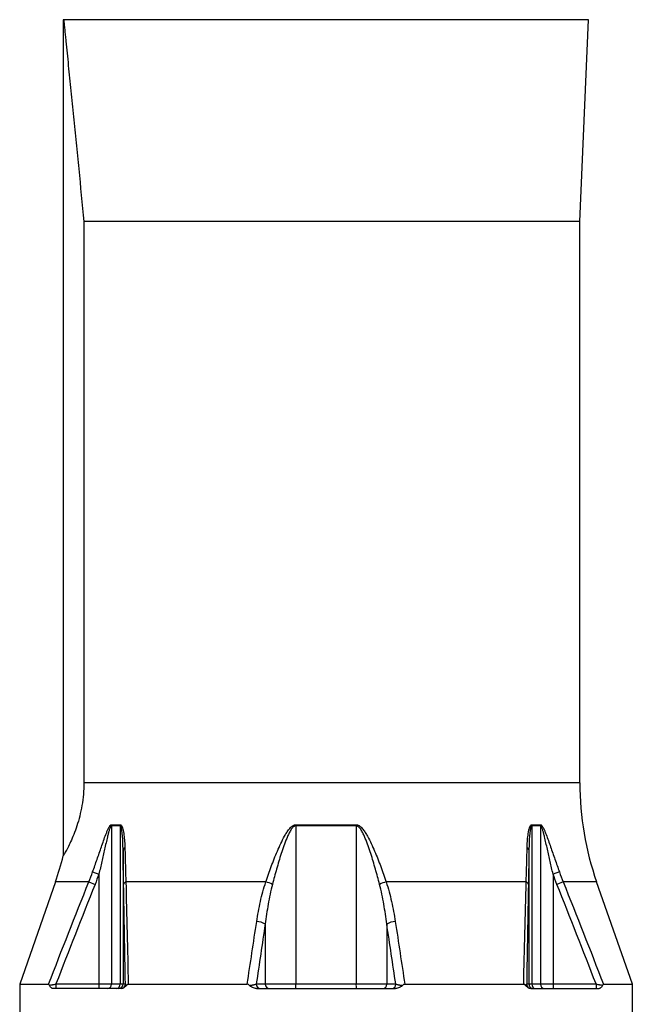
# Model space of a CAD drawing. Header units: millimetres. Extents: x 1849 to 3575, y 677 to 4294.
# Tile 3 of 5: x 2304 to 3120, y 2045 to 3356. Entities that reach past the tile are written whole.
import ezdxf

# ---------------------------------------------------------------- set-up
doc = ezdxf.new("R2010")
doc.units = ezdxf.units.MM
doc.header["$LTSCALE"] = 2

msp = doc.modelspace()

# ---------------------------------------------------------------- linework, layer by layer
at = {"color": 7, "linetype": 'Continuous', "lineweight": 25}
for p, q in [((2364.3, 3356.5), (2362.3, 3356.5)), ((2362.3, 3356.5), (2362.3, 2243.1)), ((2362.3, 3356.5), (2362.9, 3356.5)), ((3062, 3356.5), (2362.9, 3356.5)), ((3050.3, 3087.6), (3062, 3356.5)), ((3062, 3356.5), (3060.2, 3356.5)), ((3050.3, 3087.6), (2389.8, 3087.6)), ((2389.8, 3087.6), (2389.8, 2340.3)), ((3050.3, 2340.3), (3050.3, 3087.6)), ((2438, 2283.2), (2426.5, 2283.2)), ((2426.5, 2283.2), (2426.5, 2072.5)), ((2426.6, 2284.6), (2438, 2284.6)), ((2438, 2283.2), (2438, 2072.5)), ((2672.3, 2284.6), (2752.2, 2284.6)), ((2672.3, 2283.2), (2672.3, 2072.5)), ((2752.3, 2283.2), (2672.3, 2283.2)), ((2752.3, 2283.2), (2752.3, 2072.5)), ((2986.5, 2284.6), (2997.9, 2284.6)), ((2986.6, 2283.2), (2986.6, 2072.5)), ((2998, 2283.2), (2986.6, 2283.2)), ((2998, 2283.2), (2998, 2072.5)), ((2441.9, 2251.4), (2441.9, 2072.5)), ((2982.6, 2251.4), (2982.6, 2072.5)), ((2401.4, 2221.8), (2409.8, 2218.8)), ((2409.8, 2218.8), (2409.8, 2072.5)), ((3023.1, 2221.8), (3014.7, 2218.8)), ((3014.7, 2218.8), (3014.7, 2072.5)), ((2351.9, 2208.4), (2304.3, 2072.2)), ((2396.3, 2208.4), (2404.6, 2205.1)), ((2632.1, 2208.4), (2445.7, 2208.4)), ((2978.9, 2208.4), (2792.4, 2208.4)), ((3028.2, 2208.4), (3019.9, 2205.1)), ((3120.3, 2072.2), (3072.7, 2208.4)), ((2631.3, 2152.4), (2631.3, 2072.5)), ((2793.2, 2152.4), (2793.2, 2072.5)), ((2304.3, 2072.2), (2304.3, 2024.5)), ((2304.3, 2072.2), (2342.7, 2072.2)), ((2352.6, 2072.5), (2352.6, 2066.5)), ((2352.6, 2072.5), (2409.8, 2072.5)), ((2409.8, 2072.5), (2426.5, 2072.5)), ((2409.8, 2072.5), (2409.8, 2066.5)), ((2426.5, 2072.5), (2438, 2072.5)), ((2438, 2072.5), (2441.9, 2072.5)), ((2441.9, 2072.5), (2445, 2072.5)), ((2448.9, 2072.2), (2607.3, 2072.2)), ((2619.3, 2072.5), (2631.3, 2072.5)), ((2631.3, 2072.5), (2672.3, 2072.5)), ((2672.3, 2072.5), (2752.3, 2072.5)), ((2752.3, 2072.5), (2793.2, 2072.5)), ((2793.2, 2072.5), (2805.2, 2072.5)), ((2817.2, 2072.2), (2975.6, 2072.2)), ((2979.6, 2072.5), (2982.6, 2072.5)), ((2982.6, 2072.5), (2986.6, 2072.5)), ((2986.6, 2072.5), (2998, 2072.5)), ((2998, 2072.5), (3014.7, 2072.5)), ((3014.7, 2072.5), (3014.7, 2066.5)), ((3014.7, 2072.5), (3071.9, 2072.5)), ((3071.9, 2072.5), (3071.9, 2066.5)), ((3081.8, 2072.2), (3120.3, 2072.2)), ((3120.3, 2024.5), (3120.3, 2072.2)), ((2439, 2066.5), (2348.3, 2066.5)), ((2619.5, 2066.5), (2805, 2066.5)), ((2985.6, 2066.5), (3076.2, 2066.5))]:
    msp.add_line(p, q, dxfattribs=at)
at = {"color": 8, "linetype": 'Continuous', "lineweight": 25}
for p, q in [((3060.2, 3356.5), (2364.3, 3356.5)), ((3050.3, 2340.3), (2389.8, 2340.3)), ((2396.3, 2208.4), (2351.9, 2208.4)), ((3072.7, 2208.4), (3028.2, 2208.4))]:
    msp.add_line(p, q, dxfattribs=at)
at = {"color": 7, "linetype": 'Continuous', "lineweight": 25}
for centre, radius, start, end in [((3450.3, 2340.3), 400, 180, 199.2653), ((2438.4, 2283.2), 11.9, 173.2999, 180.0039), ((2450.4, 2283.2), 12.4, 173.5676, 180.0044), ((2757, 2283.2), 84.8, 179.0599, 180.0018), ((2667.5, 2283.2), 84.8, 359.9982, 0.9401), ((2974.1, 2283.2), 12.4, 359.9956, 6.4324), ((2986.1, 2283.2), 11.9, 359.9961, 6.7001), ((1974.3, 2340.3), 400, 340.7347, 345.9312), ((2445.1, 2250.3), 3.41, 102.4857, 160.1069), ((2979.4, 2250.3), 3.41, 19.8931, 77.5143), ((2447.1, 2204.1), 4.54, 108.1771, 167.0622), ((2624.7, 2175.5), 33.7, 61.4043, 77.3998), ((2799.8, 2175.5), 33.7, 102.6002, 118.5957), ((2977.4, 2204.1), 4.54, 12.9378, 71.8229), ((2619.6, 2133.2), 22.4, 58.5289, 89.0882), ((2804.9, 2133.2), 22.4, 90.9118, 121.4711), ((2420.9, 2072), 5.57, 275.5785, 4.659), ((2432.5, 2071.9), 5.51, 276.9608, 5.5779), ((2435.9, 2072.5), 6, 270.0175, 0.0175), ((2439, 2072.5), 6, 273.6173, 0.016), ((2625.1, 2072.2), 5.74, 177.3247, 267.0479), ((2637.1, 2072.2), 5.74, 177.3247, 267.0479), ((2658.9, 2071), 13.4, 340.3349, 6.3232), ((2765.6, 2071), 13.4, 173.6768, 199.6651), ((2787.5, 2072.2), 5.74, 272.9521, 2.6753), ((2799.5, 2072.2), 5.74, 272.9521, 2.6753), ((2985.5, 2072.5), 6, 179.984, 266.3827), ((2988.6, 2072.5), 6, 179.9825, 269.9825), ((2992, 2071.9), 5.51, 174.4221, 263.0392), ((3003.6, 2072), 5.57, 175.341, 264.4215)]:
    msp.add_arc(centre, radius, start, end, dxfattribs=at)
for points, knots in [([(2362.9, 3356.5), (2363, 3355.5), (2363.1, 3354.5), (2363.3, 3352.5), (2363.4, 3351.4), (2363.7, 3348.1), (2364, 3345.8), (2364.5, 3340.9), (2364.7, 3338.4), (2365.1, 3334.6), (2365.2, 3333.3), (2365.5, 3330.7), (2365.6, 3329.4), (2366.3, 3322.8), (2366.8, 3317.4), (2367.9, 3306.5), (2368.5, 3301), (2369.6, 3289.9), (2370.2, 3284.3), (2371.3, 3273.1), (2371.9, 3267.4), (2373.6, 3250.4), (2374.8, 3238.9), (2377.1, 3215.8), (2378.2, 3204.3), (2380.5, 3181.1), (2381.7, 3169.4), (2385.2, 3134.5), (2387.5, 3111.1), (2389.8, 3087.6)], [0, 0, 0, 0, 0.015625, 0.015625, 0.03125, 0.03125, 0.0625, 0.0625, 0.09375, 0.09375, 0.109375, 0.109375, 0.125, 0.125, 0.1875, 0.1875, 0.25, 0.25, 0.3125, 0.3125, 0.375, 0.375, 0.5, 0.5, 0.625, 0.625, 0.75, 0.75, 1, 1, 1, 1]), ([(2389.8, 2340.3), (2389.7, 2335.3), (2389.4, 2325), (2387.4, 2310), (2384.3, 2295.8), (2380.5, 2282.9), (2376.3, 2271.3), (2372, 2261.5), (2368.7, 2254.8), (2366.4, 2250.5), (2364.5, 2246.9), (2363.1, 2244.5), (2362.4, 2243.3), (2362.3, 2243.2), (2362.3, 2243.1)], [0, 0, 0, 0, 0.095225, 0.193296, 0.288504, 0.386361, 0.483793, 0.583822, 0.685459, 0.737543, 0.789989, 0.894159, 0.947587, 1, 1, 1, 1]), ([(2401.4, 2221.8), (2403.5, 2227.4), (2405.4, 2232.9), (2409.3, 2244), (2411.2, 2249.6), (2414.1, 2257.8), (2415, 2260.6), (2416.9, 2266), (2417.9, 2268.7), (2419.5, 2272.7), (2420, 2274.1), (2421.1, 2276.7), (2421.6, 2278), (2422.5, 2279.9), (2422.8, 2280.5), (2423.5, 2281.7), (2423.8, 2282.2), (2424.3, 2283), (2424.5, 2283.2), (2424.9, 2283.7), (2425.1, 2283.9), (2425.5, 2284.2), (2425.7, 2284.4), (2426.2, 2284.6), (2426.4, 2284.6), (2426.6, 2284.6)], [0, 0, 0, 0, 0.25, 0.25, 0.5, 0.5, 0.625, 0.625, 0.75, 0.75, 0.8125, 0.8125, 0.875, 0.875, 0.90625, 0.90625, 0.9375, 0.9375, 0.953125, 0.953125, 0.96875, 0.96875, 0.984375, 0.984375, 1, 1, 1, 1]), ([(2426.5, 2283.2), (2426.4, 2283.2), (2426.3, 2283.2), (2426.1, 2283.1), (2426, 2283), (2425.7, 2282.7), (2425.6, 2282.5), (2425.2, 2281.9), (2425.1, 2281.7), (2424.8, 2281.1), (2424.7, 2280.8), (2424.3, 2279.9), (2424.1, 2279.2), (2423.7, 2277.9), (2423.5, 2277.3), (2422.9, 2275.3), (2422.6, 2273.9), (2421.9, 2271.2), (2421.5, 2269.8), (2420.5, 2265.7), (2419.9, 2263), (2418.6, 2257.5), (2418, 2254.7), (2416.2, 2246.5), (2414.9, 2240.9), (2412.4, 2229.9), (2411.1, 2224.4), (2409.8, 2218.8)], [0, 0, 0, 0, 0.007812, 0.007812, 0.015625, 0.015625, 0.03125, 0.03125, 0.046875, 0.046875, 0.0625, 0.0625, 0.09375, 0.09375, 0.125, 0.125, 0.1875, 0.1875, 0.25, 0.25, 0.375, 0.375, 0.5, 0.5, 0.75, 0.75, 1, 1, 1, 1]), ([(2438, 2284.6), (2438.3, 2284.6), (2438.5, 2284.6), (2438.9, 2284.3), (2439.1, 2284.2), (2439.7, 2283.6), (2440, 2283.1), (2440.6, 2282.1), (2440.8, 2281.5), (2441.3, 2280.3), (2441.5, 2279.6), (2442, 2277.7), (2442.3, 2276.3), (2442.8, 2273.6), (2443, 2272.2), (2443.5, 2268), (2443.8, 2265.1), (2444.2, 2259.4), (2444.3, 2256.5), (2444.4, 2253.6)], [0, 0, 0, 0, 0.03125, 0.03125, 0.0625, 0.0625, 0.125, 0.125, 0.1875, 0.1875, 0.25, 0.25, 0.375, 0.375, 0.5, 0.5, 0.75, 0.75, 1, 1, 1, 1]), ([(2441.9, 2251.4), (2441.9, 2254.2), (2441.8, 2257), (2441.6, 2262.7), (2441.5, 2265.5), (2441.2, 2269.6), (2441.1, 2271), (2440.8, 2273.8), (2440.6, 2275.1), (2440.3, 2277.1), (2440.2, 2277.8), (2439.9, 2279.1), (2439.8, 2279.8), (2439.6, 2280.7), (2439.5, 2281), (2439.3, 2281.6), (2439.1, 2281.9), (2438.9, 2282.5), (2438.7, 2282.7), (2438.4, 2283.1), (2438.2, 2283.2), (2438, 2283.2)], [0, 0, 0, 0, 0.25, 0.25, 0.5, 0.5, 0.625, 0.625, 0.75, 0.75, 0.8125, 0.8125, 0.875, 0.875, 0.90625, 0.90625, 0.9375, 0.9375, 0.96875, 0.96875, 1, 1, 1, 1]), ([(2632.1, 2208.4), (2634.4, 2215.2), (2636.8, 2222.1), (2640.6, 2232.3), (2641.9, 2235.7), (2644.6, 2242.6), (2646, 2246), (2648.9, 2252.8), (2650.4, 2256.1), (2653.6, 2262.8), (2655.3, 2266.1), (2658, 2271), (2658.9, 2272.6), (2661, 2275.7), (2662, 2277.3), (2663.8, 2279.4), (2664.4, 2280.1), (2665.7, 2281.5), (2666.4, 2282.1), (2667.9, 2283.2), (2668.7, 2283.7), (2670, 2284.2), (2670.4, 2284.4), (2671.3, 2284.6), (2671.8, 2284.6), (2672.3, 2284.6)], [0, 0, 0, 0, 0.25, 0.25, 0.375, 0.375, 0.5, 0.5, 0.625, 0.625, 0.75, 0.75, 0.8125, 0.8125, 0.875, 0.875, 0.90625, 0.90625, 0.9375, 0.9375, 0.96875, 0.96875, 0.984375, 0.984375, 1, 1, 1, 1]), ([(2672.3, 2283.2), (2671.8, 2283.2), (2671.4, 2283.1), (2670.5, 2282.8), (2670.1, 2282.6), (2669.3, 2282.1), (2669, 2281.9), (2668.3, 2281.3), (2668, 2280.9), (2667.1, 2279.9), (2666.5, 2279.2), (2665.5, 2277.7), (2665, 2276.9), (2663.7, 2274.6), (2662.9, 2273), (2661.3, 2269.7), (2660.6, 2268.1), (2658.6, 2263.1), (2657.3, 2259.7), (2654.9, 2252.9), (2653.7, 2249.5), (2650.4, 2239.3), (2648.4, 2232.4), (2644.5, 2218.8), (2642.6, 2211.9), (2640.9, 2205.1)], [0, 0, 0, 0, 0.015625, 0.015625, 0.03125, 0.03125, 0.046875, 0.046875, 0.0625, 0.0625, 0.09375, 0.09375, 0.125, 0.125, 0.1875, 0.1875, 0.25, 0.25, 0.375, 0.375, 0.5, 0.5, 0.75, 0.75, 1, 1, 1, 1]), ([(2752.2, 2284.6), (2752.7, 2284.6), (2753.2, 2284.6), (2754.1, 2284.4), (2754.6, 2284.2), (2755.9, 2283.7), (2756.7, 2283.2), (2758.2, 2282), (2758.9, 2281.4), (2760.2, 2280.1), (2760.8, 2279.4), (2762.6, 2277.2), (2763.6, 2275.6), (2765.7, 2272.5), (2766.6, 2270.9), (2769.3, 2266), (2771, 2262.7), (2774.1, 2256.1), (2775.6, 2252.7), (2778.5, 2245.9), (2779.9, 2242.5), (2782.6, 2235.7), (2783.9, 2232.3), (2787.8, 2222), (2790.2, 2215.2), (2792.4, 2208.4)], [0, 0, 0, 0, 0.015625, 0.015625, 0.03125, 0.03125, 0.0625, 0.0625, 0.09375, 0.09375, 0.125, 0.125, 0.1875, 0.1875, 0.25, 0.25, 0.375, 0.375, 0.5, 0.5, 0.625, 0.625, 0.75, 0.75, 1, 1, 1, 1]), ([(2783.7, 2205.1), (2781.9, 2211.9), (2780.1, 2218.7), (2777.1, 2229), (2776.1, 2232.4), (2774.1, 2239.3), (2773, 2242.7), (2770.8, 2249.5), (2769.7, 2252.9), (2767.2, 2259.6), (2766, 2263), (2763.9, 2268), (2763.2, 2269.6), (2762.1, 2272.1), (2761.7, 2272.9), (2760.8, 2274.5), (2760.4, 2275.3), (2759.5, 2276.9), (2759, 2277.7), (2758, 2279.2), (2757.5, 2279.9), (2756.6, 2280.9), (2756.2, 2281.2), (2755.6, 2281.8), (2755.2, 2282.1), (2754.5, 2282.6), (2754, 2282.8), (2753.2, 2283.1), (2752.7, 2283.2), (2752.3, 2283.2)], [0, 0, 0, 0, 0.25, 0.25, 0.375, 0.375, 0.5, 0.5, 0.625, 0.625, 0.75, 0.75, 0.8125, 0.8125, 0.84375, 0.84375, 0.875, 0.875, 0.90625, 0.90625, 0.9375, 0.9375, 0.953125, 0.953125, 0.96875, 0.96875, 0.984375, 0.984375, 1, 1, 1, 1]), ([(2980.1, 2253.6), (2980.2, 2256.5), (2980.3, 2259.4), (2980.7, 2265.1), (2981, 2267.9), (2981.5, 2272.1), (2981.7, 2273.5), (2982.2, 2276.2), (2982.5, 2277.6), (2983.1, 2279.6), (2983.2, 2280.2), (2983.7, 2281.4), (2983.9, 2282), (2984.5, 2283.1), (2984.8, 2283.6), (2985.4, 2284.2), (2985.6, 2284.3), (2986, 2284.6), (2986.2, 2284.6), (2986.5, 2284.6)], [0, 0, 0, 0, 0.25, 0.25, 0.5, 0.5, 0.625, 0.625, 0.75, 0.75, 0.8125, 0.8125, 0.875, 0.875, 0.9375, 0.9375, 0.96875, 0.96875, 1, 1, 1, 1]), ([(2986.6, 2283.2), (2986.4, 2283.2), (2986.3, 2283.2), (2986.1, 2283.1), (2986, 2283), (2985.8, 2282.7), (2985.6, 2282.5), (2985.2, 2281.7), (2985, 2281), (2984.7, 2279.8), (2984.6, 2279.1), (2984.3, 2277.8), (2984.2, 2277.1), (2983.9, 2275.1), (2983.7, 2273.7), (2983.5, 2271), (2983.3, 2269.6), (2983, 2265.4), (2982.9, 2262.6), (2982.7, 2257), (2982.6, 2254.2), (2982.6, 2251.4)], [0, 0, 0, 0, 0.015625, 0.015625, 0.03125, 0.03125, 0.0625, 0.0625, 0.125, 0.125, 0.1875, 0.1875, 0.25, 0.25, 0.375, 0.375, 0.5, 0.5, 0.75, 0.75, 1, 1, 1, 1]), ([(2997.9, 2284.6), (2998.2, 2284.6), (2998.4, 2284.6), (2998.8, 2284.4), (2999, 2284.2), (2999.6, 2283.7), (3000, 2283.3), (3000.7, 2282.2), (3001, 2281.7), (3001.7, 2280.5), (3002, 2279.9), (3002.9, 2278.1), (3003.4, 2276.8), (3004.5, 2274.2), (3005, 2272.9), (3006.5, 2268.9), (3007.5, 2266.1), (3009.5, 2260.7), (3010.4, 2257.9), (3013.3, 2249.6), (3015.2, 2244.1), (3019.1, 2232.9), (3021.1, 2227.4), (3023.1, 2221.8)], [0, 0, 0, 0, 0.015625, 0.015625, 0.03125, 0.03125, 0.0625, 0.0625, 0.09375, 0.09375, 0.125, 0.125, 0.1875, 0.1875, 0.25, 0.25, 0.375, 0.375, 0.5, 0.5, 0.75, 0.75, 1, 1, 1, 1]), ([(3014.7, 2218.8), (3013.4, 2224.4), (3012.1, 2229.9), (3009.6, 2241), (3008.4, 2246.5), (3006.5, 2254.8), (3005.9, 2257.5), (3004.6, 2263), (3004, 2265.8), (3003, 2269.9), (3002.7, 2271.2), (3002, 2273.9), (3001.6, 2275.3), (3001, 2277.3), (3000.8, 2277.9), (3000.4, 2279.2), (3000.2, 2279.9), (2999.8, 2280.8), (2999.7, 2281.1), (2999.4, 2281.7), (2999.3, 2282), (2999, 2282.5), (2998.8, 2282.7), (2998.4, 2283.1), (2998.2, 2283.2), (2998, 2283.2)], [0, 0, 0, 0, 0.25, 0.25, 0.5, 0.5, 0.625, 0.625, 0.75, 0.75, 0.8125, 0.8125, 0.875, 0.875, 0.90625, 0.90625, 0.9375, 0.9375, 0.953125, 0.953125, 0.96875, 0.96875, 0.984375, 0.984375, 1, 1, 1, 1]), ([(2442.6, 2205.1), (2442.5, 2212.6), (2442.4, 2220.1), (2442.1, 2235.6), (2442, 2243.4), (2441.9, 2251.4)], [0, 0, 0, 0, 0.5, 0.5, 1, 1, 1, 1]), ([(2444.4, 2253.6), (2444.5, 2249.7), (2444.6, 2245.8), (2444.8, 2238.2), (2444.9, 2234.4), (2445.2, 2223.1), (2445.4, 2215.7), (2445.7, 2208.4)], [0, 0, 0, 0, 0.25, 0.25, 0.5, 0.5, 1, 1, 1, 1]), ([(2978.9, 2208.4), (2979.1, 2215.7), (2979.3, 2223.1), (2979.8, 2238.1), (2980, 2245.8), (2980.1, 2253.6)], [0, 0, 0, 0, 0.5, 0.5, 1, 1, 1, 1]), ([(2982.6, 2251.4), (2982.5, 2243.4), (2982.4, 2235.6), (2982.1, 2220.1), (2982, 2212.6), (2981.9, 2205.1)], [0, 0, 0, 0, 0.5, 0.5, 1, 1, 1, 1]), ([(2445, 2072.5), (2444.6, 2094.8), (2444.2, 2117.1), (2443.5, 2161.3), (2443.1, 2183.3), (2442.6, 2205.1)], [0, 0, 0, 0, 0.5, 0.5, 1, 1, 1, 1]), ([(2445.7, 2208.4), (2446.2, 2186), (2446.8, 2163.5), (2447.9, 2118), (2448.4, 2095.2), (2448.9, 2072.2)], [0, 0, 0, 0, 0.5, 0.5, 1, 1, 1, 1]), ([(2620, 2155.7), (2621.3, 2164.6), (2623, 2173.4), (2625.9, 2186.6), (2627, 2191), (2629.4, 2199.7), (2630.7, 2204), (2632.1, 2208.4)], [0, 0, 0, 0, 0.5, 0.5, 0.75, 0.75, 1, 1, 1, 1]), ([(2640.9, 2205.1), (2639.8, 2200.7), (2638.7, 2196.4), (2636.9, 2187.6), (2636, 2183.2), (2633.7, 2170), (2632.4, 2161.2), (2631.3, 2152.4)], [0, 0, 0, 0, 0.25, 0.25, 0.5, 0.5, 1, 1, 1, 1]), ([(2793.2, 2152.4), (2792.1, 2161.2), (2790.8, 2170), (2788.5, 2183.2), (2787.6, 2187.6), (2785.8, 2196.4), (2784.8, 2200.7), (2783.7, 2205.1)], [0, 0, 0, 0, 0.5, 0.5, 0.75, 0.75, 1, 1, 1, 1]), ([(2792.4, 2208.4), (2793.8, 2204), (2795.1, 2199.7), (2797.5, 2191), (2798.6, 2186.6), (2801.6, 2173.4), (2803.2, 2164.6), (2804.6, 2155.7)], [0, 0, 0, 0, 0.25, 0.25, 0.5, 0.5, 1, 1, 1, 1]), ([(2975.6, 2072.2), (2976.1, 2095.2), (2976.6, 2118), (2977.7, 2163.5), (2978.3, 2186), (2978.9, 2208.4)], [0, 0, 0, 0, 0.5, 0.5, 1, 1, 1, 1]), ([(2981.9, 2205.1), (2981.5, 2183.3), (2981.1, 2161.3), (2980.3, 2117.1), (2979.9, 2094.8), (2979.6, 2072.5)], [0, 0, 0, 0, 0.5, 0.5, 1, 1, 1, 1]), ([(2343.9, 2070.8), (2343.7, 2071.2), (2343.6, 2071.6), (2343.3, 2071.9), (2343.1, 2072), (2342.9, 2072.1), (2342.8, 2072.2), (2342.7, 2072.2)], [0, 0, 0, 0, 0.5, 0.5, 0.75, 0.75, 1, 1, 1, 1]), ([(2343.9, 2070.8), (2344.5, 2070.9), (2345.1, 2071.1), (2346.5, 2071.3), (2347.2, 2071.4), (2348.3, 2071.7), (2348.7, 2071.7), (2349.5, 2071.9), (2349.9, 2071.9), (2351, 2072.2), (2351.8, 2072.3), (2352.6, 2072.5)], [0, 0, 0, 0, 0.25, 0.25, 0.5, 0.5, 0.625, 0.625, 0.75, 0.75, 1, 1, 1, 1]), ([(2445, 2072.5), (2445, 2072.3), (2445.1, 2072.2), (2445.2, 2072), (2445.4, 2071.8), (2445.7, 2071.6), (2445.9, 2071.5), (2446.4, 2071.2), (2446.7, 2071.1), (2447, 2071)], [0, 0, 0, 0, 0.25, 0.25, 0.5, 0.5, 0.75, 0.75, 1, 1, 1, 1]), ([(2448.9, 2072.2), (2448.7, 2072.2), (2448.6, 2072.2), (2448.2, 2072.1), (2448, 2072), (2447.5, 2071.7), (2447.2, 2071.4), (2447, 2071)], [0, 0, 0, 0, 0.25, 0.25, 0.5, 0.5, 1, 1, 1, 1]), ([(2610.3, 2070.7), (2609.9, 2071.1), (2609.4, 2071.5), (2608.4, 2072), (2607.9, 2072.2), (2607.3, 2072.2)], [0, 0, 0, 0, 0.5, 0.5, 1, 1, 1, 1]), ([(2610.3, 2070.7), (2611.3, 2070.8), (2612.2, 2070.9), (2613.6, 2071.1), (2614, 2071.2), (2614.9, 2071.3), (2615.3, 2071.4), (2616.1, 2071.5), (2616.4, 2071.6), (2617.1, 2071.8), (2617.5, 2071.9), (2618.4, 2072.1), (2618.9, 2072.3), (2619.3, 2072.5)], [0, 0, 0, 0, 0.25, 0.25, 0.375, 0.375, 0.5, 0.5, 0.625, 0.625, 0.75, 0.75, 1, 1, 1, 1]), ([(2805.2, 2072.5), (2805.6, 2072.3), (2806.1, 2072.1), (2807, 2071.9), (2807.4, 2071.8), (2808.1, 2071.6), (2808.5, 2071.5), (2809.2, 2071.4), (2809.6, 2071.3), (2810.5, 2071.2), (2810.9, 2071.1), (2812.3, 2070.9), (2813.3, 2070.8), (2814.3, 2070.7)], [0, 0, 0, 0, 0.25, 0.25, 0.375, 0.375, 0.5, 0.5, 0.625, 0.625, 0.75, 0.75, 1, 1, 1, 1]), ([(2817.2, 2072.2), (2816.9, 2072.2), (2816.7, 2072.1), (2816.1, 2072), (2815.9, 2071.9), (2815.4, 2071.6), (2815.1, 2071.5), (2814.7, 2071.1), (2814.5, 2070.9), (2814.3, 2070.7)], [0, 0, 0, 0, 0.25, 0.25, 0.5, 0.5, 0.75, 0.75, 1, 1, 1, 1]), ([(2977.5, 2071), (2977.4, 2071.2), (2977.3, 2071.4), (2977, 2071.6), (2976.8, 2071.8), (2976.5, 2072), (2976.3, 2072.1), (2976, 2072.2), (2975.8, 2072.2), (2975.6, 2072.2)], [0, 0, 0, 0, 0.25, 0.25, 0.5, 0.5, 0.75, 0.75, 1, 1, 1, 1]), ([(2977.5, 2071), (2977.9, 2071.1), (2978.1, 2071.2), (2978.6, 2071.5), (2978.8, 2071.6), (2979.2, 2071.8), (2979.3, 2072), (2979.5, 2072.2), (2979.5, 2072.3), (2979.6, 2072.5)], [0, 0, 0, 0, 0.25, 0.25, 0.5, 0.5, 0.75, 0.75, 1, 1, 1, 1]), ([(3071.9, 2072.5), (3072.7, 2072.3), (3073.5, 2072.2), (3074.7, 2071.9), (3075.1, 2071.9), (3075.8, 2071.7), (3076.2, 2071.7), (3077.3, 2071.4), (3078, 2071.3), (3079.4, 2071.1), (3080, 2070.9), (3080.6, 2070.8)], [0, 0, 0, 0, 0.25, 0.25, 0.375, 0.375, 0.5, 0.5, 0.75, 0.75, 1, 1, 1, 1]), ([(3081.8, 2072.2), (3081.7, 2072.2), (3081.6, 2072.1), (3081.4, 2072), (3081.3, 2071.9), (3081, 2071.6), (3080.8, 2071.2), (3080.6, 2070.8)], [0, 0, 0, 0, 0.25, 0.25, 0.5, 0.5, 1, 1, 1, 1]), ([(2348.3, 2066.5), (2347.9, 2066.5), (2347.5, 2066.6), (2346.7, 2067), (2346.3, 2067.3), (2345.5, 2068.1), (2345.2, 2068.6), (2344.7, 2069.3), (2344.5, 2069.6), (2344.2, 2070.2), (2344, 2070.5), (2343.9, 2070.8)], [0, 0, 0, 0, 0.25, 0.25, 0.5, 0.5, 0.75, 0.75, 0.875, 0.875, 1, 1, 1, 1]), ([(2447, 2071), (2446.7, 2070.7), (2446.5, 2070.4), (2445.9, 2069.8), (2445.6, 2069.5), (2444.7, 2068.7), (2444.1, 2068.3), (2443.1, 2067.7), (2442.8, 2067.5), (2442.1, 2067.2), (2441.8, 2067), (2440.8, 2066.7), (2440.1, 2066.5), (2439.4, 2066.5)], [0, 0, 0, 0, 0.125, 0.125, 0.25, 0.25, 0.5, 0.5, 0.625, 0.625, 0.75, 0.75, 1, 1, 1, 1]), ([(2619.5, 2066.5), (2618.6, 2066.5), (2617.8, 2066.6), (2616.1, 2067), (2615.3, 2067.3), (2613.7, 2068.1), (2613, 2068.5), (2611.9, 2069.2), (2611.6, 2069.5), (2610.9, 2070.1), (2610.6, 2070.4), (2610.3, 2070.7)], [0, 0, 0, 0, 0.25, 0.25, 0.5, 0.5, 0.75, 0.75, 0.875, 0.875, 1, 1, 1, 1]), ([(2814.3, 2070.7), (2814, 2070.4), (2813.6, 2070.1), (2813, 2069.5), (2812.6, 2069.2), (2811.6, 2068.5), (2810.8, 2068.1), (2809.2, 2067.3), (2808.4, 2067), (2806.7, 2066.6), (2805.9, 2066.5), (2805, 2066.5)], [0, 0, 0, 0, 0.125, 0.125, 0.25, 0.25, 0.5, 0.5, 0.75, 0.75, 1, 1, 1, 1]), ([(2985.2, 2066.5), (2984.5, 2066.5), (2983.8, 2066.7), (2982.4, 2067.2), (2981.7, 2067.5), (2980.4, 2068.3), (2979.8, 2068.7), (2978.9, 2069.5), (2978.6, 2069.8), (2978.1, 2070.3), (2977.8, 2070.7), (2977.5, 2071)], [0, 0, 0, 0, 0.25, 0.25, 0.5, 0.5, 0.75, 0.75, 0.875, 0.875, 1, 1, 1, 1]), ([(3080.6, 2070.8), (3080.5, 2070.5), (3080.3, 2070.2), (3080, 2069.6), (3079.9, 2069.3), (3079.4, 2068.6), (3079, 2068.1), (3078.3, 2067.3), (3077.9, 2067), (3077.3, 2066.7), (3077.1, 2066.6), (3076.7, 2066.5), (3076.4, 2066.5), (3076.2, 2066.5)], [0, 0, 0, 0, 0.125, 0.125, 0.25, 0.25, 0.5, 0.5, 0.75, 0.75, 0.875, 0.875, 1, 1, 1, 1])]:
    msp.add_open_spline(points, degree=3, knots=knots, dxfattribs=at)
for points in [[(2396.3, 2208.4), (2398.1, 2212.8), (2399.8, 2217.3), (2401.4, 2221.8)], [(2409.8, 2218.8), (2408.1, 2214.2), (2406.4, 2209.6), (2404.6, 2205.1)], [(3019.9, 2205.1), (3018.1, 2209.6), (3016.4, 2214.2), (3014.7, 2218.8)], [(3023.1, 2221.8), (3024.7, 2217.3), (3026.4, 2212.8), (3028.2, 2208.4)], [(2342.7, 2072.2), (2360.3, 2117.7), (2378.2, 2163.1), (2396.3, 2208.4)], [(2404.6, 2205.1), (2387, 2161), (2369.7, 2116.8), (2352.6, 2072.5)], [(3071.9, 2072.5), (3054.8, 2116.8), (3037.5, 2161), (3019.9, 2205.1)], [(3028.2, 2208.4), (3046.4, 2163.1), (3064.2, 2117.7), (3081.8, 2072.2)], [(2607.3, 2072.2), (2611.5, 2100), (2615.7, 2127.8), (2620, 2155.7)], [(2631.3, 2152.4), (2627.3, 2125.7), (2623.3, 2099.1), (2619.3, 2072.5)], [(2805.2, 2072.5), (2801.2, 2099.1), (2797.2, 2125.7), (2793.2, 2152.4)], [(2804.6, 2155.7), (2808.8, 2127.8), (2813, 2100), (2817.2, 2072.2)], [(2439.4, 2066.5), (2439.2, 2066.5), (2439.1, 2066.5), (2439, 2066.5)], [(2985.6, 2066.5), (2985.4, 2066.5), (2985.3, 2066.5), (2985.2, 2066.5)]]:
    msp.add_open_spline(points, degree=3, dxfattribs=at)

doc.saveas('drawing.dxf')
